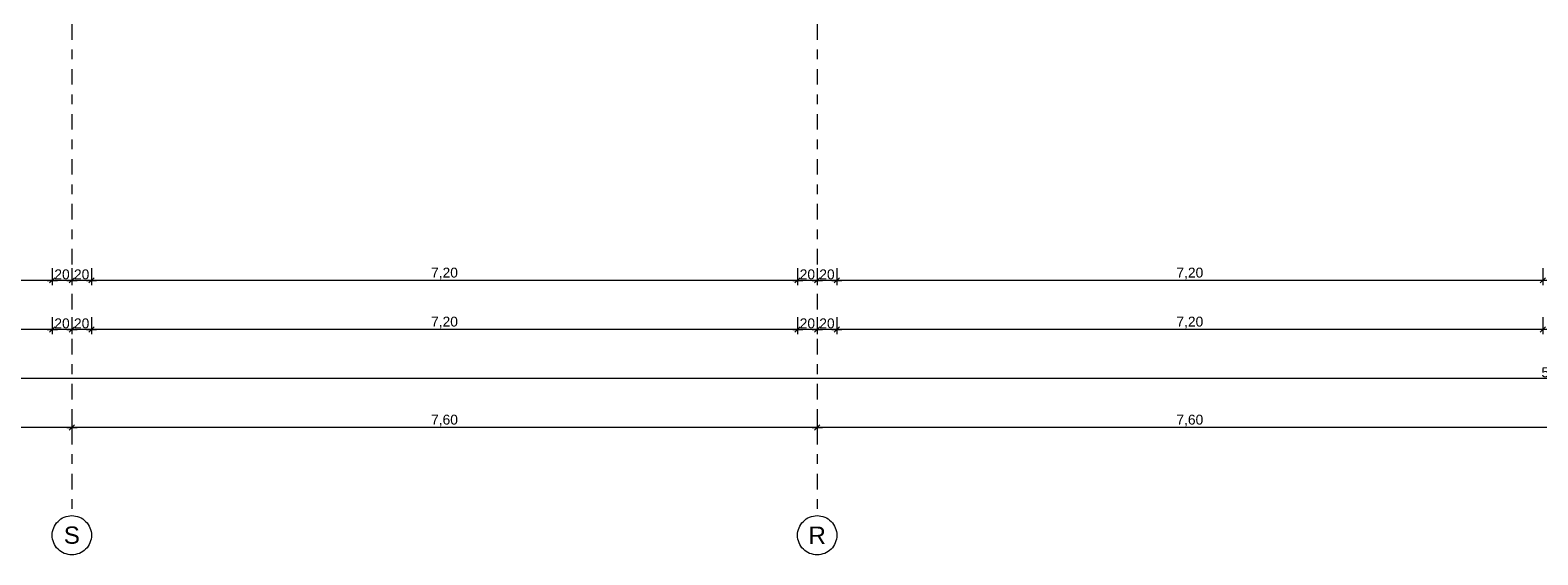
# Model space of a CAD drawing. Header units: metres. Extents: x -180 to 4, y -50 to 6.
# Tile 88 of 256: x -145.45 to -130.07, y -46.57 to -41.22. Entities that reach past the tile are written whole.
import ezdxf

# ---------------------------------------------------------------- set-up
doc = ezdxf.new("R2010")
doc.units = ezdxf.units.M
doc.header["$LTSCALE"] = 0.05
doc.header["$PDMODE"] = 1
doc.header["$PDSIZE"] = -2
doc.linetypes.add('Linienart-53', pattern=[5.291531, 3.175, -1.058062, 0.352704, -0.705764])
doc.layers.get('0').update_dxf_attribs({"lineweight": 25})
doc.layers.add('70 -71 Achsen- 1 Gebäudeachsen', color=7, linetype='Linienart-53', lineweight=18)
doc.layers.add('Keine', color=7, linetype='Continuous', lineweight=9)
doc.layers.add('70 -76 Bemaßung- 2 Allgemein', color=7, linetype='Continuous', lineweight=5, true_color=0x6666cc)
doc.styles.add('Arial', font='arial.ttf')
doc.dimstyles.new('k+k 1_50', dxfattribs={"dimtxt": 0.100689, "dimasz": 0.05302, "dimexe": 0.05, "dimexo": 0.15, "dimgap": 0.01, "dimtad": 1, "dimdec": 3, "dimtxsty": 'Arial', "dimblk": 'VW_SLASH', "dimblk1": 'VW_SLASH', "dimblk2": 'VW_SLASH', "dimcen": 0, "dimdle": 0.05, "dimadec": 3, "dimazin": 0, "dimtfac": 0.75, "dimtdec": 3, "dimtix": 1, "dimtmove": 0, "dimatfit": 0, "dimldrblk": 'VW_SLASH-1', "dimfxl": 0.125, "dimfxlon": 1, "dimfrac": 2, "dimtolj": 1, "dimarcsym": 0})

# ---------------------------------------------------------------- blocks, each defined once
blk = doc.blocks.new('VW_SLASH')
at = {"color": 0, "linetype": 'ByBlock', "lineweight": -2, "transparency": 16777216}
blk.add_line((0.94, 0), (-1, 0), dxfattribs=at)
at = {"color": 0, "lineweight": 20, "transparency": 16777216, "flags": 128}
blk.add_lwpolyline([(0.5, 0.5), (-0.5, -0.5)], dxfattribs=at)
blk = doc.blocks.new('*D10975')
at = {"layer": '70 -76 Bemaßung- 2 Allgemein', "color": 0, "lineweight": -2}
for p, q in [((-152.621, -45.147), (-152.621, -45.322)), ((-145.021, -45.147), (-145.021, -45.322)), ((-145.074, -45.272), (-152.568, -45.272))]:
    blk.add_line(p, q, dxfattribs=at)
at = {"layer": 'Defpoints', "color": 0}
for p in [(-152.621, -42.294), (-145.021, -42.294), (-152.621, -45.272)]:
    blk.add_point(p, dxfattribs=at)
at = {"layer": '70 -76 Bemaßung- 2 Allgemein', "color": 0, "lineweight": -2, "xscale": 0.05302001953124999, "yscale": 0.05302001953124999, "zscale": 0.05302001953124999, "rotation": 180}
blk.add_blockref('VW_SLASH', (-152.621, -45.272), dxfattribs=at)
at = {"layer": '70 -76 Bemaßung- 2 Allgemein', "color": 0, "lineweight": -2, "xscale": 0.05302001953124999, "yscale": 0.05302001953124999, "zscale": 0.05302001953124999}
blk.add_blockref('VW_SLASH', (-145.021, -45.272), dxfattribs=at)
at = {"layer": '70 -76 Bemaßung- 2 Allgemein', "color": 0, "insert": (-148.821, -45.202), "char_height": 0.1007, "attachment_point": 5, "style": 'Arial'}
blk.add_mtext('\\A1;7,60', dxfattribs=at)
blk = doc.blocks.new('VW_SLASH-1')
at = {"color": 0, "linetype": 'ByBlock', "lineweight": -2, "transparency": 16777216}
blk.add_line((0.94, 0), (-1, 0), dxfattribs=at)
at = {"color": 0, "lineweight": 5, "transparency": 16777216, "flags": 128}
blk.add_lwpolyline([(0.5, 0.5), (-0.5, -0.5)], dxfattribs=at)
blk = doc.blocks.new('*D10976')
at = {"layer": '70 -76 Bemaßung- 2 Allgemein', "color": 0, "lineweight": -2}
for p, q in [((-145.021, -45.147), (-145.021, -45.322)), ((-137.421, -45.147), (-137.421, -45.322)), ((-137.474, -45.272), (-144.968, -45.272))]:
    blk.add_line(p, q, dxfattribs=at)
at = {"layer": 'Defpoints', "color": 0}
for p in [(-145.021, -42.294), (-137.421, -42.294), (-145.021, -45.272)]:
    blk.add_point(p, dxfattribs=at)
at = {"layer": '70 -76 Bemaßung- 2 Allgemein', "color": 0, "lineweight": -2, "xscale": 0.05302001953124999, "yscale": 0.05302001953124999, "zscale": 0.05302001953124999, "rotation": 180}
blk.add_blockref('VW_SLASH', (-145.021, -45.272), dxfattribs=at)
at = {"layer": '70 -76 Bemaßung- 2 Allgemein', "color": 0, "lineweight": -2, "xscale": 0.05302001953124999, "yscale": 0.05302001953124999, "zscale": 0.05302001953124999}
blk.add_blockref('VW_SLASH', (-137.421, -45.272), dxfattribs=at)
at = {"layer": '70 -76 Bemaßung- 2 Allgemein', "color": 0, "insert": (-141.221, -45.202), "char_height": 0.1007, "attachment_point": 5, "style": 'Arial'}
blk.add_mtext('\\A1;7,60', dxfattribs=at)
blk = doc.blocks.new('*D10977')
at = {"layer": '70 -76 Bemaßung- 2 Allgemein', "color": 0, "lineweight": -2}
for p, q in [((-137.421, -45.147), (-137.421, -45.322)), ((-129.821, -45.147), (-129.821, -45.322)), ((-129.874, -45.272), (-137.368, -45.272))]:
    blk.add_line(p, q, dxfattribs=at)
at = {"layer": 'Defpoints', "color": 0}
for p in [(-137.421, -42.294), (-129.821, -42.294), (-137.421, -45.272)]:
    blk.add_point(p, dxfattribs=at)
at = {"layer": '70 -76 Bemaßung- 2 Allgemein', "color": 0, "lineweight": -2, "xscale": 0.05302001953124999, "yscale": 0.05302001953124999, "zscale": 0.05302001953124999, "rotation": 180}
blk.add_blockref('VW_SLASH', (-137.421, -45.272), dxfattribs=at)
at = {"layer": '70 -76 Bemaßung- 2 Allgemein', "color": 0, "lineweight": -2, "xscale": 0.05302001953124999, "yscale": 0.05302001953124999, "zscale": 0.05302001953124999}
blk.add_blockref('VW_SLASH', (-129.821, -45.272), dxfattribs=at)
at = {"layer": '70 -76 Bemaßung- 2 Allgemein', "color": 0, "insert": (-133.621, -45.202), "char_height": 0.1007, "attachment_point": 5, "style": 'Arial'}
blk.add_mtext('\\A1;7,60', dxfattribs=at)
blk = doc.blocks.new('*D11027')
at = {"layer": '70 -76 Bemaßung- 2 Allgemein', "color": 0, "lineweight": -2}
for p, q in [((-159.624, -44.647), (-159.624, -44.822)), ((-100.018, -44.647), (-100.018, -44.822)), ((-100.071, -44.772), (-159.571, -44.772))]:
    blk.add_line(p, q, dxfattribs=at)
at = {"layer": 'Defpoints', "color": 0}
for p in [(-159.624, -11.647), (-100.018, -31.147), (-159.624, -44.772)]:
    blk.add_point(p, dxfattribs=at)
at = {"layer": '70 -76 Bemaßung- 2 Allgemein', "color": 0, "lineweight": -2, "xscale": 0.05302001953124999, "yscale": 0.05302001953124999, "zscale": 0.05302001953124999, "rotation": 180}
blk.add_blockref('VW_SLASH', (-159.624, -44.772), dxfattribs=at)
at = {"layer": '70 -76 Bemaßung- 2 Allgemein', "color": 0, "lineweight": -2, "xscale": 0.05302001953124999, "yscale": 0.05302001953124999, "zscale": 0.05302001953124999}
blk.add_blockref('VW_SLASH', (-100.018, -44.772), dxfattribs=at)
at = {"layer": '70 -76 Bemaßung- 2 Allgemein', "color": 0, "insert": (-129.821, -44.684), "char_height": 0.10069, "attachment_point": 5, "style": 'Arial'}
blk.add_mtext('\\A1;59,60\\S6^ ;', dxfattribs=at)
blk = doc.blocks.new('*D11216')
at = {"layer": '70 -76 Bemaßung- 2 Allgemein', "color": 0, "lineweight": -2}
for p, q in [((-152.421, -44.147), (-152.421, -44.322)), ((-145.274, -44.272), (-152.368, -44.272)), ((-145.221, -44.147), (-145.221, -44.322))]:
    blk.add_line(p, q, dxfattribs=at)
at = {"layer": 'Defpoints', "color": 0}
for p in [(-152.421, -11.897), (-145.221, -11.897), (-152.421, -44.272)]:
    blk.add_point(p, dxfattribs=at)
at = {"layer": '70 -76 Bemaßung- 2 Allgemein', "color": 0, "lineweight": -2, "xscale": 0.05302001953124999, "yscale": 0.05302001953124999, "zscale": 0.05302001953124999, "rotation": 180}
blk.add_blockref('VW_SLASH', (-152.421, -44.272), dxfattribs=at)
at = {"layer": '70 -76 Bemaßung- 2 Allgemein', "color": 0, "lineweight": -2, "xscale": 0.05302001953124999, "yscale": 0.05302001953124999, "zscale": 0.05302001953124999}
blk.add_blockref('VW_SLASH', (-145.221, -44.272), dxfattribs=at)
at = {"layer": '70 -76 Bemaßung- 2 Allgemein', "color": 0, "insert": (-148.821, -44.202), "char_height": 0.1007, "attachment_point": 5, "style": 'Arial'}
blk.add_mtext('\\A1;7,20', dxfattribs=at)
blk = doc.blocks.new('*D11217')
at = {"layer": '70 -76 Bemaßung- 2 Allgemein', "color": 0, "lineweight": -2}
for p, q in [((-145.221, -44.147), (-145.221, -44.322)), ((-145.074, -44.272), (-145.168, -44.272)), ((-145.021, -44.147), (-145.021, -44.322))]:
    blk.add_line(p, q, dxfattribs=at)
at = {"layer": 'Defpoints', "color": 0}
for p in [(-145.221, -11.897), (-145.021, -41.294), (-145.221, -44.272)]:
    blk.add_point(p, dxfattribs=at)
at = {"layer": '70 -76 Bemaßung- 2 Allgemein', "color": 0, "lineweight": -2, "xscale": 0.05302001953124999, "yscale": 0.05302001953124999, "zscale": 0.05302001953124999, "rotation": 180}
blk.add_blockref('VW_SLASH', (-145.221, -44.272), dxfattribs=at)
at = {"layer": '70 -76 Bemaßung- 2 Allgemein', "color": 0, "lineweight": -2, "xscale": 0.05302001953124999, "yscale": 0.05302001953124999, "zscale": 0.05302001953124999}
blk.add_blockref('VW_SLASH', (-145.021, -44.272), dxfattribs=at)
at = {"layer": '70 -76 Bemaßung- 2 Allgemein', "color": 0, "insert": (-145.121, -44.211), "char_height": 0.1007, "attachment_point": 5, "style": 'Arial'}
blk.add_mtext('\\A1;20', dxfattribs=at)
blk = doc.blocks.new('*D11218')
at = {"layer": '70 -76 Bemaßung- 2 Allgemein', "color": 0, "lineweight": -2}
for p, q in [((-145.021, -44.147), (-145.021, -44.322)), ((-144.874, -44.272), (-144.968, -44.272)), ((-144.821, -44.147), (-144.821, -44.322))]:
    blk.add_line(p, q, dxfattribs=at)
at = {"layer": 'Defpoints', "color": 0}
for p in [(-144.821, -11.897), (-145.021, -41.294), (-145.021, -44.272)]:
    blk.add_point(p, dxfattribs=at)
at = {"layer": '70 -76 Bemaßung- 2 Allgemein', "color": 0, "lineweight": -2, "xscale": 0.05302001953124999, "yscale": 0.05302001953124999, "zscale": 0.05302001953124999}
for p, rotation in [((-145.021, -44.272), 179.999999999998), ((-144.821, -44.272), 359.999999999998)]:
    blk.add_blockref('VW_SLASH', p, dxfattribs=dict(at, rotation=rotation))
at = {"layer": '70 -76 Bemaßung- 2 Allgemein', "color": 0, "insert": (-144.921, -44.211), "char_height": 0.1007, "attachment_point": 5, "style": 'Arial'}
blk.add_mtext('\\A1;20', dxfattribs=at)
blk = doc.blocks.new('*D11219')
at = {"layer": '70 -76 Bemaßung- 2 Allgemein', "color": 0, "lineweight": -2}
for p, q in [((-144.821, -44.147), (-144.821, -44.322)), ((-137.674, -44.272), (-144.768, -44.272)), ((-137.621, -44.147), (-137.621, -44.322))]:
    blk.add_line(p, q, dxfattribs=at)
at = {"layer": 'Defpoints', "color": 0}
for p in [(-144.821, -11.897), (-137.621, -11.897), (-144.821, -44.272)]:
    blk.add_point(p, dxfattribs=at)
at = {"layer": '70 -76 Bemaßung- 2 Allgemein', "color": 0, "lineweight": -2, "xscale": 0.05302001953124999, "yscale": 0.05302001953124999, "zscale": 0.05302001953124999, "rotation": 180}
blk.add_blockref('VW_SLASH', (-144.821, -44.272), dxfattribs=at)
at = {"layer": '70 -76 Bemaßung- 2 Allgemein', "color": 0, "lineweight": -2, "xscale": 0.05302001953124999, "yscale": 0.05302001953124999, "zscale": 0.05302001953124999}
blk.add_blockref('VW_SLASH', (-137.621, -44.272), dxfattribs=at)
at = {"layer": '70 -76 Bemaßung- 2 Allgemein', "color": 0, "insert": (-141.221, -44.202), "char_height": 0.1007, "attachment_point": 5, "style": 'Arial'}
blk.add_mtext('\\A1;7,20', dxfattribs=at)
blk = doc.blocks.new('*D11220')
at = {"layer": '70 -76 Bemaßung- 2 Allgemein', "color": 0, "lineweight": -2}
for p, q in [((-137.621, -44.147), (-137.621, -44.322)), ((-137.474, -44.272), (-137.568, -44.272)), ((-137.421, -44.147), (-137.421, -44.322))]:
    blk.add_line(p, q, dxfattribs=at)
at = {"layer": 'Defpoints', "color": 0}
for p in [(-137.621, -11.897), (-137.421, -41.294), (-137.621, -44.272)]:
    blk.add_point(p, dxfattribs=at)
at = {"layer": '70 -76 Bemaßung- 2 Allgemein', "color": 0, "lineweight": -2, "xscale": 0.05302001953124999, "yscale": 0.05302001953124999, "zscale": 0.05302001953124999, "rotation": 180}
blk.add_blockref('VW_SLASH', (-137.621, -44.272), dxfattribs=at)
at = {"layer": '70 -76 Bemaßung- 2 Allgemein', "color": 0, "lineweight": -2, "xscale": 0.05302001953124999, "yscale": 0.05302001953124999, "zscale": 0.05302001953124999}
blk.add_blockref('VW_SLASH', (-137.421, -44.272), dxfattribs=at)
at = {"layer": '70 -76 Bemaßung- 2 Allgemein', "color": 0, "insert": (-137.521, -44.211), "char_height": 0.1007, "attachment_point": 5, "style": 'Arial'}
blk.add_mtext('\\A1;20', dxfattribs=at)
blk = doc.blocks.new('*D11221')
at = {"layer": '70 -76 Bemaßung- 2 Allgemein', "color": 0, "lineweight": -2}
for p, q in [((-137.421, -44.147), (-137.421, -44.322)), ((-137.274, -44.272), (-137.368, -44.272)), ((-137.221, -44.147), (-137.221, -44.322))]:
    blk.add_line(p, q, dxfattribs=at)
at = {"layer": 'Defpoints', "color": 0}
for p in [(-137.221, -11.897), (-137.421, -41.294), (-137.421, -44.272)]:
    blk.add_point(p, dxfattribs=at)
at = {"layer": '70 -76 Bemaßung- 2 Allgemein', "color": 0, "lineweight": -2, "xscale": 0.05302001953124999, "yscale": 0.05302001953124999, "zscale": 0.05302001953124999}
for p, rotation in [((-137.421, -44.272), 179.999999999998), ((-137.221, -44.272), 359.999999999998)]:
    blk.add_blockref('VW_SLASH', p, dxfattribs=dict(at, rotation=rotation))
at = {"layer": '70 -76 Bemaßung- 2 Allgemein', "color": 0, "insert": (-137.321, -44.211), "char_height": 0.1007, "attachment_point": 5, "style": 'Arial'}
blk.add_mtext('\\A1;20', dxfattribs=at)
blk = doc.blocks.new('*D11222')
at = {"layer": '70 -76 Bemaßung- 2 Allgemein', "color": 0, "lineweight": -2}
for p, q in [((-137.221, -44.147), (-137.221, -44.322)), ((-130.074, -44.272), (-137.168, -44.272)), ((-130.021, -44.147), (-130.021, -44.322))]:
    blk.add_line(p, q, dxfattribs=at)
at = {"layer": 'Defpoints', "color": 0}
for p in [(-137.221, -11.897), (-130.021, -11.897), (-137.221, -44.272)]:
    blk.add_point(p, dxfattribs=at)
at = {"layer": '70 -76 Bemaßung- 2 Allgemein', "color": 0, "lineweight": -2, "xscale": 0.05302001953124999, "yscale": 0.05302001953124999, "zscale": 0.05302001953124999, "rotation": 180}
blk.add_blockref('VW_SLASH', (-137.221, -44.272), dxfattribs=at)
at = {"layer": '70 -76 Bemaßung- 2 Allgemein', "color": 0, "lineweight": -2, "xscale": 0.05302001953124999, "yscale": 0.05302001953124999, "zscale": 0.05302001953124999}
blk.add_blockref('VW_SLASH', (-130.021, -44.272), dxfattribs=at)
at = {"layer": '70 -76 Bemaßung- 2 Allgemein', "color": 0, "insert": (-133.621, -44.202), "char_height": 0.1007, "attachment_point": 5, "style": 'Arial'}
blk.add_mtext('\\A1;7,20', dxfattribs=at)
blk = doc.blocks.new('*D11455')
at = {"layer": '70 -76 Bemaßung- 2 Allgemein', "color": 0, "lineweight": -2}
for p, q in [((-152.421, -43.647), (-152.421, -43.822)), ((-145.221, -43.647), (-145.221, -43.822)), ((-145.274, -43.772), (-152.368, -43.772))]:
    blk.add_line(p, q, dxfattribs=at)
at = {"layer": 'Defpoints', "color": 0}
for p in [(-152.421, -11.897), (-145.221, -11.897), (-152.421, -43.772)]:
    blk.add_point(p, dxfattribs=at)
at = {"layer": '70 -76 Bemaßung- 2 Allgemein', "color": 0, "lineweight": -2, "xscale": 0.05302001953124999, "yscale": 0.05302001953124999, "zscale": 0.05302001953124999, "rotation": 180}
blk.add_blockref('VW_SLASH', (-152.421, -43.772), dxfattribs=at)
at = {"layer": '70 -76 Bemaßung- 2 Allgemein', "color": 0, "lineweight": -2, "xscale": 0.05302001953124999, "yscale": 0.05302001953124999, "zscale": 0.05302001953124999}
blk.add_blockref('VW_SLASH', (-145.221, -43.772), dxfattribs=at)
at = {"layer": '70 -76 Bemaßung- 2 Allgemein', "color": 0, "insert": (-148.821, -43.702), "char_height": 0.1007, "attachment_point": 5, "style": 'Arial'}
blk.add_mtext('\\A1;7,20', dxfattribs=at)
blk = doc.blocks.new('*D11456')
at = {"layer": '70 -76 Bemaßung- 2 Allgemein', "color": 0, "lineweight": -2}
for p, q in [((-145.221, -43.647), (-145.221, -43.822)), ((-145.021, -43.647), (-145.021, -43.822)), ((-145.074, -43.772), (-145.168, -43.772))]:
    blk.add_line(p, q, dxfattribs=at)
at = {"layer": 'Defpoints', "color": 0}
for p in [(-145.221, -11.897), (-145.021, -40.794), (-145.221, -43.772)]:
    blk.add_point(p, dxfattribs=at)
at = {"layer": '70 -76 Bemaßung- 2 Allgemein', "color": 0, "lineweight": -2, "xscale": 0.05302001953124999, "yscale": 0.05302001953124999, "zscale": 0.05302001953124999, "rotation": 180}
blk.add_blockref('VW_SLASH', (-145.221, -43.772), dxfattribs=at)
at = {"layer": '70 -76 Bemaßung- 2 Allgemein', "color": 0, "lineweight": -2, "xscale": 0.05302001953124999, "yscale": 0.05302001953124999, "zscale": 0.05302001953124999}
blk.add_blockref('VW_SLASH', (-145.021, -43.772), dxfattribs=at)
at = {"layer": '70 -76 Bemaßung- 2 Allgemein', "color": 0, "insert": (-145.121, -43.711), "char_height": 0.1007, "attachment_point": 5, "style": 'Arial'}
blk.add_mtext('\\A1;20', dxfattribs=at)
blk = doc.blocks.new('*D11457')
at = {"layer": '70 -76 Bemaßung- 2 Allgemein', "color": 0, "lineweight": -2}
for p, q in [((-145.021, -43.647), (-145.021, -43.822)), ((-144.821, -43.647), (-144.821, -43.822)), ((-144.874, -43.772), (-144.968, -43.772))]:
    blk.add_line(p, q, dxfattribs=at)
at = {"layer": 'Defpoints', "color": 0}
for p in [(-144.821, -11.897), (-145.021, -40.794), (-145.021, -43.772)]:
    blk.add_point(p, dxfattribs=at)
at = {"layer": '70 -76 Bemaßung- 2 Allgemein', "color": 0, "lineweight": -2, "xscale": 0.05302001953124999, "yscale": 0.05302001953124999, "zscale": 0.05302001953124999, "rotation": 180}
blk.add_blockref('VW_SLASH', (-145.021, -43.772), dxfattribs=at)
at = {"layer": '70 -76 Bemaßung- 2 Allgemein', "color": 0, "lineweight": -2, "xscale": 0.05302001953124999, "yscale": 0.05302001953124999, "zscale": 0.05302001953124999}
blk.add_blockref('VW_SLASH', (-144.821, -43.772), dxfattribs=at)
at = {"layer": '70 -76 Bemaßung- 2 Allgemein', "color": 0, "insert": (-144.921, -43.711), "char_height": 0.1007, "attachment_point": 5, "style": 'Arial'}
blk.add_mtext('\\A1;20', dxfattribs=at)
blk = doc.blocks.new('*D11458')
at = {"layer": '70 -76 Bemaßung- 2 Allgemein', "color": 0, "lineweight": -2}
for p, q in [((-144.821, -43.647), (-144.821, -43.822)), ((-137.621, -43.647), (-137.621, -43.822)), ((-137.674, -43.772), (-144.768, -43.772))]:
    blk.add_line(p, q, dxfattribs=at)
at = {"layer": 'Defpoints', "color": 0}
for p in [(-144.821, -11.897), (-137.621, -11.897), (-144.821, -43.772)]:
    blk.add_point(p, dxfattribs=at)
at = {"layer": '70 -76 Bemaßung- 2 Allgemein', "color": 0, "lineweight": -2, "xscale": 0.05302001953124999, "yscale": 0.05302001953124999, "zscale": 0.05302001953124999, "rotation": 180}
blk.add_blockref('VW_SLASH', (-144.821, -43.772), dxfattribs=at)
at = {"layer": '70 -76 Bemaßung- 2 Allgemein', "color": 0, "lineweight": -2, "xscale": 0.05302001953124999, "yscale": 0.05302001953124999, "zscale": 0.05302001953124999}
blk.add_blockref('VW_SLASH', (-137.621, -43.772), dxfattribs=at)
at = {"layer": '70 -76 Bemaßung- 2 Allgemein', "color": 0, "insert": (-141.221, -43.702), "char_height": 0.1007, "attachment_point": 5, "style": 'Arial'}
blk.add_mtext('\\A1;7,20', dxfattribs=at)
blk = doc.blocks.new('*D11459')
at = {"layer": '70 -76 Bemaßung- 2 Allgemein', "color": 0, "lineweight": -2}
for p, q in [((-137.621, -43.647), (-137.621, -43.822)), ((-137.421, -43.647), (-137.421, -43.822)), ((-137.474, -43.772), (-137.568, -43.772))]:
    blk.add_line(p, q, dxfattribs=at)
at = {"layer": 'Defpoints', "color": 0}
for p in [(-137.621, -11.897), (-137.421, -40.794), (-137.621, -43.772)]:
    blk.add_point(p, dxfattribs=at)
at = {"layer": '70 -76 Bemaßung- 2 Allgemein', "color": 0, "lineweight": -2, "xscale": 0.05302001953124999, "yscale": 0.05302001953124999, "zscale": 0.05302001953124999, "rotation": 180}
blk.add_blockref('VW_SLASH', (-137.621, -43.772), dxfattribs=at)
at = {"layer": '70 -76 Bemaßung- 2 Allgemein', "color": 0, "lineweight": -2, "xscale": 0.05302001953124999, "yscale": 0.05302001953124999, "zscale": 0.05302001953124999}
blk.add_blockref('VW_SLASH', (-137.421, -43.772), dxfattribs=at)
at = {"layer": '70 -76 Bemaßung- 2 Allgemein', "color": 0, "insert": (-137.521, -43.711), "char_height": 0.1007, "attachment_point": 5, "style": 'Arial'}
blk.add_mtext('\\A1;20', dxfattribs=at)
blk = doc.blocks.new('*D11460')
at = {"layer": '70 -76 Bemaßung- 2 Allgemein', "color": 0, "lineweight": -2}
for p, q in [((-137.421, -43.647), (-137.421, -43.822)), ((-137.221, -43.647), (-137.221, -43.822)), ((-137.274, -43.772), (-137.368, -43.772))]:
    blk.add_line(p, q, dxfattribs=at)
at = {"layer": 'Defpoints', "color": 0}
for p in [(-137.221, -11.897), (-137.421, -40.794), (-137.421, -43.772)]:
    blk.add_point(p, dxfattribs=at)
at = {"layer": '70 -76 Bemaßung- 2 Allgemein', "color": 0, "lineweight": -2, "xscale": 0.05302001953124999, "yscale": 0.05302001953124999, "zscale": 0.05302001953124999, "rotation": 180}
blk.add_blockref('VW_SLASH', (-137.421, -43.772), dxfattribs=at)
at = {"layer": '70 -76 Bemaßung- 2 Allgemein', "color": 0, "lineweight": -2, "xscale": 0.05302001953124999, "yscale": 0.05302001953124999, "zscale": 0.05302001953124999}
blk.add_blockref('VW_SLASH', (-137.221, -43.772), dxfattribs=at)
at = {"layer": '70 -76 Bemaßung- 2 Allgemein', "color": 0, "insert": (-137.321, -43.711), "char_height": 0.1007, "attachment_point": 5, "style": 'Arial'}
blk.add_mtext('\\A1;20', dxfattribs=at)
blk = doc.blocks.new('*D11461')
at = {"layer": '70 -76 Bemaßung- 2 Allgemein', "color": 0, "lineweight": -2}
for p, q in [((-137.221, -43.647), (-137.221, -43.822)), ((-130.021, -43.647), (-130.021, -43.822)), ((-130.074, -43.772), (-137.168, -43.772))]:
    blk.add_line(p, q, dxfattribs=at)
at = {"layer": 'Defpoints', "color": 0}
for p in [(-137.221, -11.897), (-130.021, -11.897), (-137.221, -43.772)]:
    blk.add_point(p, dxfattribs=at)
at = {"layer": '70 -76 Bemaßung- 2 Allgemein', "color": 0, "lineweight": -2, "xscale": 0.05302001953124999, "yscale": 0.05302001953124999, "zscale": 0.05302001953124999, "rotation": 180}
blk.add_blockref('VW_SLASH', (-137.221, -43.772), dxfattribs=at)
at = {"layer": '70 -76 Bemaßung- 2 Allgemein', "color": 0, "lineweight": -2, "xscale": 0.05302001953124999, "yscale": 0.05302001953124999, "zscale": 0.05302001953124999}
blk.add_blockref('VW_SLASH', (-130.021, -43.772), dxfattribs=at)
at = {"layer": '70 -76 Bemaßung- 2 Allgemein', "color": 0, "insert": (-133.621, -43.702), "char_height": 0.1007, "attachment_point": 5, "style": 'Arial'}
blk.add_mtext('\\A1;7,20', dxfattribs=at)
blk = doc.blocks.new('_Achsen (3D)')
at = {"layer": '70 -71 Achsen- 1 Gebäudeachsen', "transparency": 33554687}
for p, q in [((-145.021, 3.8), (-145.021, -46.172)), ((-137.421, 3.8), (-137.421, -46.172))]:
    blk.add_line(p, q, dxfattribs=at)
at = {"color": 255, "transparency": 33554687}
for points in [[(-145.021, -46.172), (-145.001, -46.173), (-144.982, -46.176), (-144.963, -46.181), (-144.944, -46.187), (-144.927, -46.196), (-144.91, -46.206), (-144.894, -46.217), (-144.88, -46.231), (-144.866, -46.245), (-144.855, -46.261), (-144.845, -46.278), (-144.836, -46.296), (-144.83, -46.314), (-144.825, -46.333), (-144.822, -46.352), (-144.821, -46.372), (-144.822, -46.392), (-144.825, -46.411), (-144.83, -46.43), (-144.836, -46.449), (-144.845, -46.466), (-144.855, -46.483), (-144.866, -46.499), (-144.88, -46.513), (-144.894, -46.527), (-144.91, -46.538), (-144.927, -46.548), (-144.944, -46.557), (-144.963, -46.563), (-144.982, -46.568), (-145.001, -46.571), (-145.021, -46.572), (-145.041, -46.571), (-145.06, -46.568), (-145.079, -46.563), (-145.098, -46.557), (-145.115, -46.548), (-145.132, -46.538), (-145.148, -46.527), (-145.162, -46.513), (-145.176, -46.499), (-145.187, -46.483), (-145.197, -46.466), (-145.206, -46.449), (-145.212, -46.43), (-145.217, -46.411), (-145.22, -46.392), (-145.221, -46.372), (-145.22, -46.352), (-145.217, -46.333), (-145.212, -46.314), (-145.206, -46.296), (-145.197, -46.278), (-145.187, -46.261), (-145.176, -46.245), (-145.162, -46.231), (-145.148, -46.217), (-145.132, -46.206), (-145.115, -46.196), (-145.098, -46.187), (-145.079, -46.181), (-145.06, -46.176), (-145.041, -46.173)], [(-137.421, -46.172), (-137.401, -46.173), (-137.382, -46.176), (-137.363, -46.181), (-137.344, -46.187), (-137.327, -46.196), (-137.31, -46.206), (-137.294, -46.217), (-137.28, -46.231), (-137.266, -46.245), (-137.255, -46.261), (-137.245, -46.278), (-137.236, -46.296), (-137.23, -46.314), (-137.225, -46.333), (-137.222, -46.352), (-137.221, -46.372), (-137.222, -46.392), (-137.225, -46.411), (-137.23, -46.43), (-137.236, -46.449), (-137.245, -46.466), (-137.255, -46.483), (-137.266, -46.499), (-137.28, -46.513), (-137.294, -46.527), (-137.31, -46.538), (-137.327, -46.548), (-137.344, -46.557), (-137.363, -46.563), (-137.382, -46.568), (-137.401, -46.571), (-137.421, -46.572), (-137.441, -46.571), (-137.46, -46.568), (-137.479, -46.563), (-137.498, -46.557), (-137.515, -46.548), (-137.532, -46.538), (-137.548, -46.527), (-137.562, -46.513), (-137.576, -46.499), (-137.587, -46.483), (-137.597, -46.466), (-137.606, -46.449), (-137.612, -46.43), (-137.617, -46.411), (-137.62, -46.392), (-137.621, -46.372), (-137.62, -46.352), (-137.617, -46.333), (-137.612, -46.314), (-137.606, -46.296), (-137.597, -46.278), (-137.587, -46.261), (-137.576, -46.245), (-137.562, -46.231), (-137.548, -46.217), (-137.532, -46.206), (-137.515, -46.196), (-137.498, -46.187), (-137.479, -46.181), (-137.46, -46.176), (-137.441, -46.173)]]:
    blk.add_wipeout(points, dxfattribs=at).dxf.layer = 'Keine'
at = {"layer": 'Keine', "transparency": 33554687, "flags": 128}
for points in [[(-145.021, -46.172), (-145.001, -46.173), (-144.982, -46.176), (-144.963, -46.181), (-144.944, -46.187), (-144.927, -46.196), (-144.91, -46.206), (-144.894, -46.217), (-144.88, -46.231), (-144.866, -46.245), (-144.855, -46.261), (-144.845, -46.278), (-144.836, -46.296), (-144.83, -46.314), (-144.825, -46.333), (-144.822, -46.352), (-144.821, -46.372), (-144.822, -46.392), (-144.825, -46.411), (-144.83, -46.43), (-144.836, -46.449), (-144.845, -46.466), (-144.855, -46.483), (-144.866, -46.499), (-144.88, -46.513), (-144.894, -46.527), (-144.91, -46.538), (-144.927, -46.548), (-144.944, -46.557), (-144.963, -46.563), (-144.982, -46.568), (-145.001, -46.571), (-145.021, -46.572), (-145.041, -46.571), (-145.06, -46.568), (-145.079, -46.563), (-145.098, -46.557), (-145.115, -46.548), (-145.132, -46.538), (-145.148, -46.527), (-145.162, -46.513), (-145.176, -46.499), (-145.187, -46.483), (-145.197, -46.466), (-145.206, -46.449), (-145.212, -46.43), (-145.217, -46.411), (-145.22, -46.392), (-145.221, -46.372), (-145.22, -46.352), (-145.217, -46.333), (-145.212, -46.314), (-145.206, -46.296), (-145.197, -46.278), (-145.187, -46.261), (-145.176, -46.245), (-145.162, -46.231), (-145.148, -46.217), (-145.132, -46.206), (-145.115, -46.196), (-145.098, -46.187), (-145.079, -46.181), (-145.06, -46.176), (-145.041, -46.173)], [(-137.421, -46.172), (-137.401, -46.173), (-137.382, -46.176), (-137.363, -46.181), (-137.344, -46.187), (-137.327, -46.196), (-137.31, -46.206), (-137.294, -46.217), (-137.28, -46.231), (-137.266, -46.245), (-137.255, -46.261), (-137.245, -46.278), (-137.236, -46.296), (-137.23, -46.314), (-137.225, -46.333), (-137.222, -46.352), (-137.221, -46.372), (-137.222, -46.392), (-137.225, -46.411), (-137.23, -46.43), (-137.236, -46.449), (-137.245, -46.466), (-137.255, -46.483), (-137.266, -46.499), (-137.28, -46.513), (-137.294, -46.527), (-137.31, -46.538), (-137.327, -46.548), (-137.344, -46.557), (-137.363, -46.563), (-137.382, -46.568), (-137.401, -46.571), (-137.421, -46.572), (-137.441, -46.571), (-137.46, -46.568), (-137.479, -46.563), (-137.498, -46.557), (-137.515, -46.548), (-137.532, -46.538), (-137.548, -46.527), (-137.562, -46.513), (-137.576, -46.499), (-137.587, -46.483), (-137.597, -46.466), (-137.606, -46.449), (-137.612, -46.43), (-137.617, -46.411), (-137.62, -46.392), (-137.621, -46.372), (-137.62, -46.352), (-137.617, -46.333), (-137.612, -46.314), (-137.606, -46.296), (-137.597, -46.278), (-137.587, -46.261), (-137.576, -46.245), (-137.562, -46.231), (-137.548, -46.217), (-137.532, -46.206), (-137.515, -46.196), (-137.498, -46.187), (-137.479, -46.181), (-137.46, -46.176), (-137.441, -46.173)]]:
    blk.add_lwpolyline(points, close=True, dxfattribs=at)
at = {"layer": 'Keine', "transparency": 33554687, "char_height": 0.176, "attachment_point": 5, "line_spacing_factor": 0.970891, "style": 'Arial'}
for s, insert in [('S', (-145.021, -46.372)), ('R', (-137.421, -46.372))]:
    blk.add_mtext(s, dxfattribs=dict(at, insert=insert))
blk = doc.blocks.new('Gruppe-9719')
at = {"layer": '70 -76 Bemaßung- 2 Allgemein'}
for p1, p2, picture, middle in [((-145.02099996, -42.29404198), (-152.62099996, -42.29404198), '*D10975', (-148.82099996, -45.20157844)), ((-137.42099996, -42.29404198), (-145.02099996, -42.29404198), '*D10976', (-141.22099996, -45.20157844)), ((-129.82099996, -42.29404198), (-137.42099996, -42.29404198), '*D10977', (-133.62099996, -45.20157844))]:
    dim = blk.add_aligned_dim(p1=p1, p2=p2, distance=2.978, text='7,60', dimstyle='k+k 1_50', override={"dimtxt": 0.100689, "dimgap": 0.01, "dimdec": 8, "dimpost": '<>', "dimtxsty": 'Arial', "dimtmove": 2}, dxfattribs=at)
    dim.commit()
    dim.dimension.update_dxf_attribs({"geometry": picture, "text_midpoint": middle})
blk = doc.blocks.new('Gruppe-9723')
at = {"layer": '70 -76 Bemaßung- 2 Allgemein'}
dim = blk.add_linear_dim(base=(-159.62399996, -44.77204198), p1=(-100.01799996, -31.14704198), p2=(-159.62399996, -11.64704198), text='59,60\\S6^ ;', dimstyle='k+k 1_50', override={"dimtxt": 0.100689, "dimgap": 0.01, "dimdec": 8, "dimpost": '<>', "dimtxsty": 'Arial', "dimtmove": 2}, dxfattribs=at)
dim.commit()
dim.dimension.update_dxf_attribs({"geometry": '*D11027', "text_midpoint": (-129.82099996, -44.68394115)})
blk = doc.blocks.new('Gruppe-9727')
at = {"layer": '70 -76 Bemaßung- 2 Allgemein'}
for p1, p2, picture, middle in [((-145.22099996, -11.89704198), (-152.42099996, -11.89704198), '*D11216', (-148.82099996, -44.20157844)), ((-137.62099996, -11.89704198), (-144.82099996, -11.89704198), '*D11219', (-141.22099996, -44.20157844)), ((-130.02099996, -11.89704198), (-137.22099996, -11.89704198), '*D11222', (-133.62099996, -44.20157844))]:
    dim = blk.add_aligned_dim(p1=p1, p2=p2, distance=32.375, text='7,20', dimstyle='k+k 1_50', override={"dimtxt": 0.100689, "dimgap": 0.01, "dimdec": 8, "dimpost": '<>', "dimtxsty": 'Arial', "dimtmove": 2}, dxfattribs=at)
    dim.commit()
    dim.dimension.update_dxf_attribs({"geometry": picture, "text_midpoint": middle})
for base, p1, p2, picture, middle in [((-145.22099996, -44.27204198), (-145.02099996, -41.29404198), (-145.22099996, -11.89704198), '*D11217', (-145.12099996, -44.21064042)), ((-145.02099996, -44.27204198), (-144.82099996, -11.89704198), (-145.02099996, -41.29404198), '*D11218', (-144.92099996, -44.21064042)), ((-137.62099996, -44.27204198), (-137.42099996, -41.29404198), (-137.62099996, -11.89704198), '*D11220', (-137.52099996, -44.21064042)), ((-137.42099996, -44.27204198), (-137.22099996, -11.89704198), (-137.42099996, -41.29404198), '*D11221', (-137.32099996, -44.21064042))]:
    dim = blk.add_linear_dim(base=base, p1=p1, p2=p2, text='20', dimstyle='k+k 1_50', override={"dimtxt": 0.100689, "dimgap": 0.01, "dimdec": 8, "dimpost": '<>', "dimtxsty": 'Arial', "dimtmove": 2}, dxfattribs=at)
    dim.commit()
    dim.dimension.update_dxf_attribs({"geometry": picture, "text_midpoint": middle})
blk = doc.blocks.new('Gruppe-9731')
at = {"layer": '70 -76 Bemaßung- 2 Allgemein'}
for p1, p2, picture, middle in [((-145.22099996, -11.89704198), (-152.42099996, -11.89704198), '*D11455', (-148.82099996, -43.70157844)), ((-137.62099996, -11.89704198), (-144.82099996, -11.89704198), '*D11458', (-141.22099996, -43.70157844)), ((-130.02099996, -11.89704198), (-137.22099996, -11.89704198), '*D11461', (-133.62099996, -43.70157844))]:
    dim = blk.add_aligned_dim(p1=p1, p2=p2, distance=31.875, text='7,20', dimstyle='k+k 1_50', override={"dimtxt": 0.100689, "dimgap": 0.01, "dimdec": 8, "dimpost": '<>', "dimtxsty": 'Arial', "dimtmove": 2}, dxfattribs=at)
    dim.commit()
    dim.dimension.update_dxf_attribs({"geometry": picture, "text_midpoint": middle})
for base, p1, p2, picture, middle in [((-145.22099996, -43.77204198), (-145.02099996, -40.79404198), (-145.22099996, -11.89704198), '*D11456', (-145.12099996, -43.71064042)), ((-145.02099996, -43.77204198), (-144.82099996, -11.89704198), (-145.02099996, -40.79404198), '*D11457', (-144.92099996, -43.71064042)), ((-137.62099996, -43.77204198), (-137.42099996, -40.79404198), (-137.62099996, -11.89704198), '*D11459', (-137.52099996, -43.71064042)), ((-137.42099996, -43.77204198), (-137.22099996, -11.89704198), (-137.42099996, -40.79404198), '*D11460', (-137.32099996, -43.71064042))]:
    dim = blk.add_linear_dim(base=base, p1=p1, p2=p2, text='20', dimstyle='k+k 1_50', override={"dimtxt": 0.100689, "dimgap": 0.01, "dimdec": 8, "dimpost": '<>', "dimtxsty": 'Arial', "dimtmove": 2}, dxfattribs=at)
    dim.commit()
    dim.dimension.update_dxf_attribs({"geometry": picture, "text_midpoint": middle})
blk = doc.blocks.new('_OG3_2D Bemaßung_ Beschriftung (2D)')
at = {"layer": '70 -76 Bemaßung- 2 Allgemein'}
for name in ['Gruppe-9731', 'Gruppe-9727', 'Gruppe-9723', 'Gruppe-9719']:
    blk.add_blockref(name, (0, 0), dxfattribs=at)

msp = doc.modelspace()

# ---------------------------------------------------------------- block references
at = {"layer": 'Keine', "color": 1}
msp.add_blockref('_OG3_2D Bemaßung_ Beschriftung (2D)', (0, 0), dxfattribs=at)

# ---------------------------------------------------------------- next in the draw order: block references
msp.add_blockref('_Achsen (3D)', (0, 0), dxfattribs=at)

doc.saveas('drawing.dxf')
